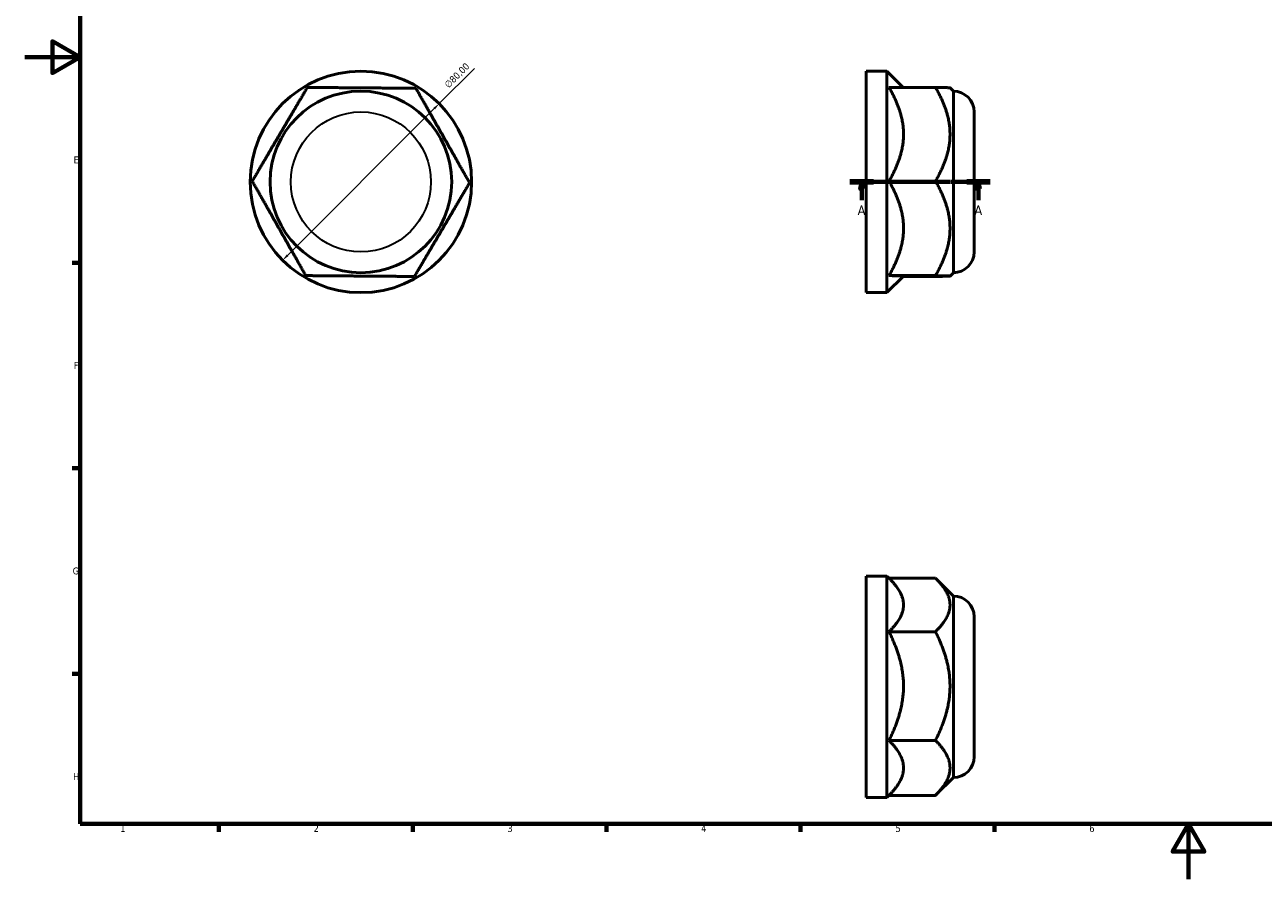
# Model space of a CAD drawing. Header units: millimetres. Extents: x 0 to 895, y 0 to 594.
# Tile 1 of 3: x 0 to 448, y 0 to 309. Entities that reach past the tile are written whole.
import ezdxf

# ---------------------------------------------------------------- set-up
doc = ezdxf.new("R2010")
doc.units = ezdxf.units.MM
doc.linetypes.add('CHAIN', pattern=[0.7087, 0.4724, -0.0591, 0.1181, -0.0591])
for name, color, linetype, lineweight in [('Border (ISO)', 7, 'Continuous', 70), ('Dimension (ISO)', 7, 'Continuous', 25), ('Section Line (ISO)', 7, 'CHAIN', 70), ('Visible (ISO)', 7, 'Continuous', 50), ('Visible Narrow (ISO)', 7, 'Continuous', 35)]:
    doc.layers.add(name, color=color, linetype=linetype, lineweight=lineweight)
doc.styles.add('Label Text (ISO)', font='tahoma.ttf')
doc.styles.add('Note Text (ISO)', font='tahoma.ttf')
doc.dimstyles.new('Default (ISO)', dxfattribs={"dimtxt": 2.5, "dimasz": 2.5, "dimexe": 3.175, "dimexo": 0, "dimgap": 0.762, "dimtad": 1, "dimrnd": 1e-08, "dimzin": 0, "dimtxsty": 'Note Text (ISO)', "dimcen": 0.09, "dimdle": 10, "dimclrd": 256, "dimclre": 256, "dimclrt": 256, "dimazin": 0, "dimtfac": 1.40208, "dimtmove": 0, "dimatfit": 3, "dimfxl": 1, "dimtolj": 1, "dimtzin": 0, "dimlwd": -1, "dimlwe": -1, "dimarcsym": 0})

# ---------------------------------------------------------------- blocks, each defined once
blk = doc.blocks.new('Borders Default Border')
at = {"layer": 'Border (ISO)'}
for p, q in [((20, 222.75), (17.1, 222.75)), ((20, 148.5), (17.1, 148.5)), ((20, 74.25), (17.1, 74.25)), ((70.08, 20), (70.08, 17.1)), ((140.17, 20), (140.17, 17.1)), ((210.25, 20), (210.25, 17.1)), ((280.33, 20), (280.33, 17.1)), ((350.42, 20), (350.42, 17.1))]:
    blk.add_line(p, q, dxfattribs=at)
at = {"layer": 'Border (ISO)', "flags": 128}
for points in [[(20, 20), (20, 574), (821, 574), (821, 20), (20, 20)], [(0, 297), (20, 297), (10, 302.77), (10, 291.23), (20, 297)], [(420.5, 0), (420.5, 20), (414.73, 10), (426.27, 10), (420.5, 20)]]:
    blk.add_lwpolyline(points, dxfattribs=at)
at = {"layer": 'Border (ISO)', "color": 232, "true_color": 0xca0064, "char_height": 2.5, "attachment_point": 7, "style": 'Note Text (ISO)'}
for s, insert in [('E', (17.64, 258.63)), ('F', (17.7, 184.38)), ('G', (17.31, 110.08)), ('H', (17.44, 35.88)), ('1', (34.48, 17.1)), ('2', (104.37, 17.1)), ('3', (174.43, 17.05)), ('4', (244.42, 17.1)), ('5', (314.64, 17.05)), ('6', (384.66, 17.05))]:
    blk.add_mtext(s, dxfattribs=dict(at, insert=insert))
blk = doc.blocks.new('2dTransSection0')
at = {"layer": 'Section Line (ISO)', "linetype": 'CHAIN'}
blk.add_line((298.18, 251.93), (348.88, 251.93), dxfattribs=at)
at = {"layer": 'Section Line (ISO)', "linetype": 'Continuous', "lineweight": 140}
for p, q in [((298.18, 251.93), (306.66, 251.93)), ((340.41, 251.93), (348.88, 251.93))]:
    blk.add_line(p, q, dxfattribs=at)
at = {"layer": 'Section Line (ISO)', "linetype": 'Continuous'}
for p, q in [((302.42, 251.93), (301.92, 249.43)), ((302.42, 249.43), (302.42, 251.93)), ((302.92, 249.43), (302.42, 251.93)), ((344.64, 251.93), (344.14, 249.43)), ((344.64, 249.43), (344.64, 251.93)), ((345.14, 249.43), (344.64, 251.93)), ((301.92, 249.43), (302.92, 249.43)), ((302.42, 245.37), (302.42, 249.43)), ((344.14, 249.43), (345.14, 249.43)), ((344.64, 245.37), (344.64, 249.43))]:
    blk.add_line(p, q, dxfattribs=at)
at = {"layer": 'Section Line (ISO)', "linetype": 'Continuous', "flags": 128}
for points in [[(302.92, 249.43), (302.42, 251.93), (301.92, 249.43), (302.92, 249.43)], [(345.14, 249.43), (344.64, 251.93), (344.14, 249.43), (345.14, 249.43)]]:
    blk.add_lwpolyline(points, dxfattribs=at)
at = {"layer": 'Section Line (ISO)'}
for points in [[(302.92, 249.43), (302.42, 251.93), (301.92, 249.43), (302.92, 249.43)], [(345.14, 249.43), (344.64, 251.93), (344.14, 249.43), (345.14, 249.43)]]:
    blk.add_solid(points, dxfattribs=at)
at = {"layer": 'Section Line (ISO)', "char_height": 3.5, "attachment_point": 7, "style": 'Label Text (ISO)'}
for insert in [(300.93, 239.93), (343.15, 239.93)]:
    blk.add_mtext('A', dxfattribs=dict(at, insert=insert))
blk = doc.blocks.new('*D10')
at = {"layer": 'Defpoints', "color": 0, "transparency": 16777216}
for p in [(149.74, 280.21), (93.17, 223.64)]:
    blk.add_point(p, dxfattribs=at)
at = {"layer": 'Dimension (ISO)', "transparency": 16777216}
for p, q in [((149.74, 280.21), (162.46, 292.93)), ((94.94, 225.41), (147.98, 278.44))]:
    blk.add_line(p, q, dxfattribs=at)
for points in [[(147.68, 278.74), (148.27, 278.15), (149.74, 280.21)], [(94.65, 225.71), (95.24, 225.12), (93.17, 223.64)]]:
    blk.add_solid(points, dxfattribs=at)
at = {"layer": 'Dimension (ISO)', "color": 232, "true_color": 0xca0064, "transparency": 16777216, "insert": (151.35, 287.44), "char_height": 2.5, "attachment_point": 1, "rotation": 45, "style": 'Note Text (ISO)'}
blk.add_mtext('\\A1;∅80,00', dxfattribs=at)

msp = doc.modelspace()

# ---------------------------------------------------------------- linework, layer by layer
at = {"layer": 'Visible (ISO)'}
for p, q in [((304.0312, 211.9274), (304.0312, 291.9274)), ((304.0312, 291.9274), (311.5312, 291.9274)), ((311.5312, 211.9274), (311.5312, 291.9274)), ((317.3773, 286.0813), (311.5312, 291.9274)), ((312.2714, 286.0813), (329.0714, 286.0813)), ((335.5312, 284.7274), (334.3302, 285.9284)), ((335.5312, 219.1274), (335.5312, 284.7274)), ((343.0312, 226.6274), (343.0312, 277.2274)), ((312.2714, 252.2374), (329.0714, 252.2374)), ((317.5302, 217.9263), (311.5312, 211.9274)), ((312.2714, 218.0834), (329.0714, 218.0834)), ((317.3773, 217.7734), (329.0714, 217.7734)), ((335.5312, 219.1274), (334.3302, 217.9263)), ((304.0312, 211.9274), (311.5312, 211.9274)), ((304.0312, 29.5288), (304.0312, 109.5288)), ((304.0312, 109.5288), (311.5312, 109.5288)), ((311.5312, 29.5288), (311.5312, 109.5288)), ((312.4483, 108.6117), (311.5312, 109.5288)), ((312.2726, 108.7874), (329.0714, 108.7874)), ((335.5312, 102.3288), (329.2483, 108.6117)), ((335.5312, 36.7288), (335.5312, 102.3288)), ((343.0312, 44.2288), (343.0312, 94.8288)), ((312.2714, 89.4265), (329.0714, 89.4265)), ((312.2714, 50.1679), (329.0714, 50.1679)), ((335.5312, 36.7288), (329.2483, 30.4459)), ((304.0312, 29.5288), (311.5312, 29.5288)), ((312.2726, 30.2702), (311.5312, 29.5288)), ((312.2714, 30.2702), (329.0714, 30.2702))]:
    msp.add_line(p, q, dxfattribs=at)
for radius in [40, 32.8]:
    msp.add_circle((121.4585, 251.9274), radius, dxfattribs=at)
for centre, start, end in [((335.5312, 277.2274), 0, 90), ((335.5312, 226.6274), 270, 0), ((335.5312, 94.8288), 0, 90), ((335.5312, 44.2288), 270, 0)]:
    msp.add_arc(centre, 7.5, start, end, dxfattribs=at)
for points, weights in [([(92.1488, 269.1593), (96.7661, 277.0128), (102.0977, 286.0813)], [1.44558823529, 1.44558823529, 1.34179966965]), ([(102.0977, 286.0813), (112.617, 285.9982), (121.727, 285.9263)], [1.34179966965, 1.44558823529, 1.44558823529]), ([(121.727, 285.9263), (130.837, 285.8544), (141.3563, 285.7713)], [1.44558823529, 1.44558823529, 1.34179966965]), ([(141.3563, 285.7713), (146.544, 276.6198), (151.0367, 268.6944)], [1.34179966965, 1.44558823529, 1.44558823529]), ([(317.5312, 269.1593), (317.5312, 277.0128), (312.2714, 286.0813)], [1, 1.04053426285, 1.00497636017]), ([(329.0714, 286.0813), (334.2592, 285.9994), (334.3302, 285.9284)], [1.34179966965, 1.44405905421, 1.44556570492]), ([(334.3312, 269.1593), (334.3312, 277.0128), (329.0714, 286.0813)], [1.44558823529, 1.44558823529, 1.34179966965]), ([(82.1999, 252.2374), (87.5315, 261.3058), (92.1488, 269.1593)], [1.34179966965, 1.44558823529, 1.44558823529]), ([(151.0367, 268.6944), (155.5294, 260.7689), (160.7171, 251.6174)], [1.44558823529, 1.44558823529, 1.34179966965]), ([(312.2714, 252.2374), (317.5312, 261.3058), (317.5312, 269.1593)], [1.00497636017, 1.04053426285, 1]), ([(329.0714, 252.2374), (334.3312, 261.3058), (334.3312, 269.1593)], [1.34179966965, 1.44558823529, 1.44558823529]), ([(91.8804, 235.1604), (87.3877, 243.0858), (82.1999, 252.2374)], [1.44558823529, 1.44558823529, 1.34179966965]), ([(160.7171, 251.6174), (155.3856, 242.5489), (150.7683, 234.6954)], [1.34179966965, 1.44558823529, 1.44558823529]), ([(317.5312, 235.1604), (317.5312, 243.0858), (312.2714, 252.2374)], [1, 1.04053426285, 1.00497636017]), ([(334.3312, 235.1604), (334.3312, 243.0858), (329.0714, 252.2374)], [1.44558823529, 1.44558823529, 1.34179966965]), ([(101.5608, 218.0834), (96.3731, 227.2349), (91.8804, 235.1604)], [1.34179966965, 1.44558823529, 1.44558823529]), ([(150.7683, 234.6954), (146.151, 226.8419), (140.8194, 217.7734)], [1.44558823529, 1.44558823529, 1.34179966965]), ([(312.2714, 218.0834), (317.5312, 227.2349), (317.5312, 235.1604)], [1.00497636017, 1.04053426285, 1]), ([(329.0714, 218.0834), (334.3312, 227.2349), (334.3312, 235.1604)], [1.34179966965, 1.44558823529, 1.44558823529]), ([(121.1901, 217.9284), (112.0801, 218.0004), (101.5608, 218.0834)], [1.44558823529, 1.44558823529, 1.34179966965]), ([(140.8194, 217.7734), (130.3001, 217.8565), (121.1901, 217.9284)], [1.34179966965, 1.44558823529, 1.44558823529]), ([(317.5312, 217.9284), (317.5312, 218.0004), (312.2714, 218.0834)], [1, 1.04053426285, 1.00497636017]), ([(317.5302, 217.9263), (317.5312, 217.9274), (317.5312, 217.9284)], [1.00113328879, 1.00057428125, 1]), ([(334.3312, 217.9284), (334.3312, 218.0004), (329.0714, 218.0834)], [1.44558823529, 1.44558823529, 1.34179966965]), ([(329.0714, 217.7734), (334.3312, 217.8565), (334.3312, 217.9284)], [1.34179966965, 1.44558823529, 1.44558823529]), ([(317.5312, 99.107), (317.5312, 103.5288), (312.4483, 108.6117)], [1, 1.0398693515, 1.0061224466]), ([(334.3312, 99.107), (334.3312, 103.5997), (329.0714, 108.7874)], [1.44558823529, 1.44558823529, 1.34179966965]), ([(312.2714, 89.4265), (317.5312, 94.6143), (317.5312, 99.107)], [1.00497636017, 1.04053426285, 1]), ([(329.0714, 89.4265), (334.3312, 94.6143), (334.3312, 99.107)], [1.34179966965, 1.44558823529, 1.44558823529]), ([(317.5312, 69.7972), (317.5312, 78.9072), (312.2714, 89.4265)], [1, 1.04053426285, 1.00497636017]), ([(334.3312, 69.7972), (334.3312, 78.9072), (329.0714, 89.4265)], [1.44558823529, 1.44558823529, 1.34179966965]), ([(312.2714, 50.1679), (317.5312, 60.6872), (317.5312, 69.7972)], [1.00497636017, 1.04053426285, 1]), ([(329.0714, 50.1679), (334.3312, 60.6872), (334.3312, 69.7972)], [1.34179966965, 1.44558823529, 1.44558823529]), ([(317.5312, 40.2191), (317.5312, 44.8364), (312.2714, 50.1679)], [1, 1.04053426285, 1.00497636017]), ([(334.3312, 40.2191), (334.3312, 44.8364), (329.0714, 50.1679)], [1.44558823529, 1.44558823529, 1.34179966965]), ([(312.2714, 30.2702), (317.5312, 35.6018), (317.5312, 40.2191)], [1.00497636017, 1.04053426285, 1]), ([(329.0714, 30.2702), (334.3312, 35.6018), (334.3312, 40.2191)], [1.34179966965, 1.44558823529, 1.44558823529]), ([(329.2483, 30.4459), (329.1607, 30.3583), (329.0714, 30.2702)], [1.34504832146, 1.34343690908, 1.34179966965])]:
    msp.add_rational_spline(points, weights, degree=2, dxfattribs=at)
at = {"layer": 'Visible Narrow (ISO)'}
msp.add_circle((121.4585, 251.9274), 25.3, dxfattribs=at)

# ---------------------------------------------------------------- block references
msp.add_blockref('Borders Default Border', (0, 0))
at = {"layer": 'Section Line (ISO)'}
msp.add_blockref('2dTransSection0', (0, 0), dxfattribs=at)

# ---------------------------------------------------------------- dimensions: what is measured, and where the dimension line sits
at = {"layer": 'Dimension (ISO)'}
dim = msp.add_diameter_dim_2p(p1=(93.1743, 223.6431), p2=(149.7428, 280.2116), dimstyle='Default (ISO)', override={"dimdec": 2, "dimlfac": 1, "dimtp": 0, "dimtm": 0, "dimtdec": 2, "dimatfit": 2}, dxfattribs=at)
dim.commit()
dim.dimension.update_dxf_attribs({"geometry": '*D10', "text_midpoint": (158.0421, 288.5109), "dimtype": 163})

doc.saveas('drawing.dxf')
